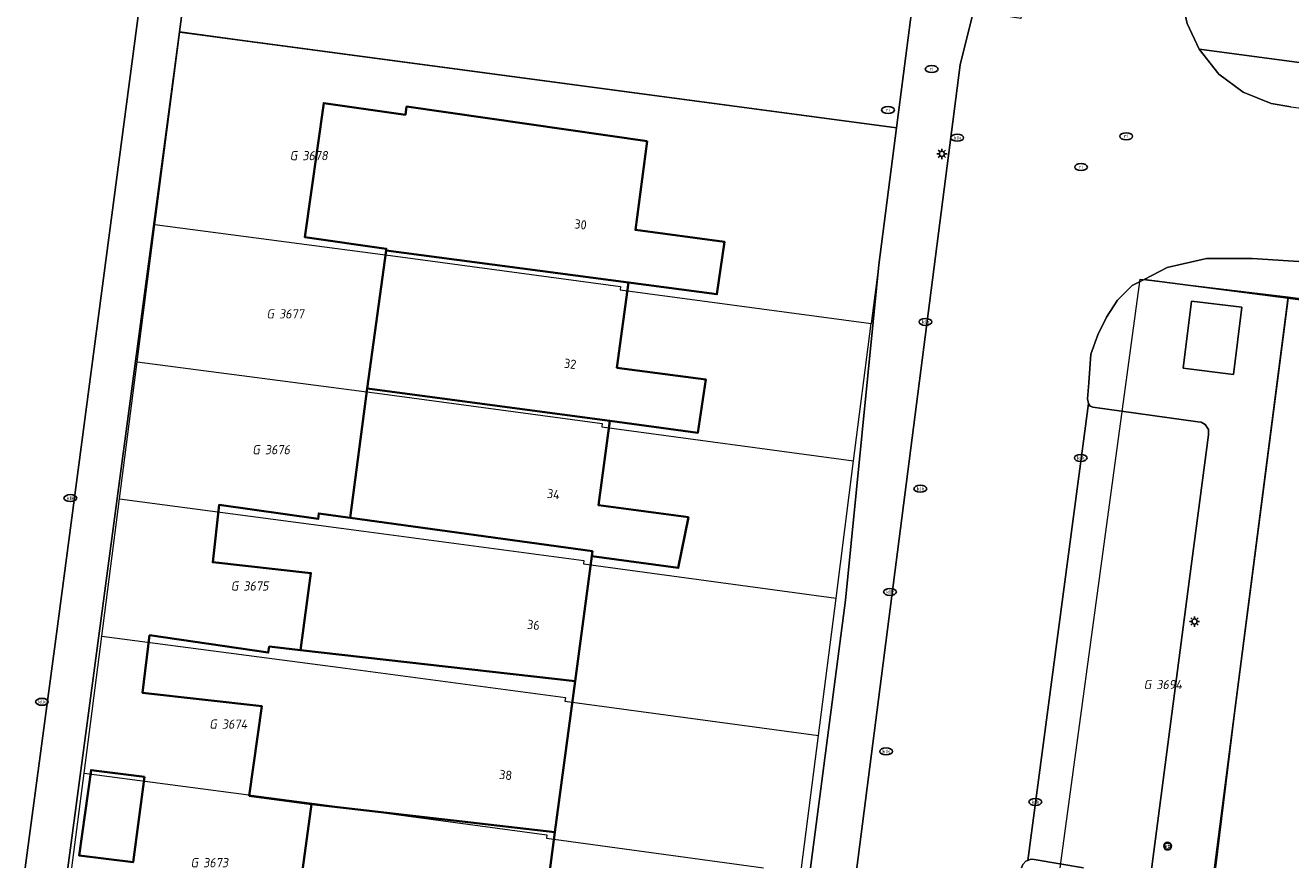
# Model space of a CAD drawing. Header units: metres. Extents: x 253395 to 254027, y 592765 to 593194.
# Tile 110 of 173: x 253748 to 253797, y 592765 to 592798. Entities that reach past the tile are written whole.
import ezdxf
from ezdxf.enums import TextEntityAlignment as Align
from ezdxf.lldxf.tags import DXFTag

# ---------------------------------------------------------------- set-up
doc = ezdxf.new("R2010")
doc.units = ezdxf.units.M
for name, color, linetype, lineweight in [('B-WE-GR-BEPLANTING_CULTUUR_BODEMBEDEKKER-GV', 254, 'Continuous', 18), ('B-WE-GR-BEPLANTING_CULTUUR_HEESTERS-GV', 254, 'Continuous', 18), ('B-WE-IE-MEUBILAIR-S', 254, 'Continuous', 25), ('B-WE-KG-GRENS_PERCEEL-G', 254, 'KG-PERCEEL-SO', 18), ('B-WE-KG-GRENS_PERCEEL-S', 254, 'Continuous', 25), ('B-WE-OG-BEBOUWING-GV', 254, 'Continuous', 35), ('B-WE-OG-BEBOUWING-T18', 254, 'Continuous', 18), ('B-WE-OG-BEBOUWING_LAGE TRAFO-GV', 254, 'Continuous', 18), ('B-WE-OG-TERREIN_BEGROEID-GV', 254, 'Continuous', 18), ('B-WE-OG-TERREIN_ERF-GV', 254, 'Continuous', 18), ('B-WE-RI-HWA_GOOT_MOLGOOT-G', 254, 'Continuous', 18), ('B-WE-VH-OPENVERHARDING-GV', 254, 'Continuous', 18), ('B-WE-VH-OPENVERHARDING_TEGEL-GV', 254, 'Continuous', 18)]:
    doc.layers.add(name, color=color, linetype=linetype, lineweight=lineweight)
doc.styles.add('NLCS-ISO', font='txt')
doc.styles.add('NLCS-ISO-M200-T18', font='txt', dxfattribs={"height": 0.36})
doc.styles.get("Standard").update_dxf_attribs({"font": 'simplex.shx'})
tags = doc.linetypes.add('KG-PERCEEL-SO', pattern='A,5.5,-2,["P",Standard,S=1.8,R=0,X=-0.5,Y=-0.9],-2,5.5,-2,[5,NLCS.SHX,S=0.75,R=0,X=0,Y=0],-2', length=19).pattern_tags.tags
tags[6] = DXFTag(74, 10)

# ---------------------------------------------------------------- blocks, each defined once
blk = doc.blocks.new('SIE-MEUBILAIR_BORD_VERKEER-SO')
blk.add_lwpolyline([(-0.5625, -0.5625), (0.5625, -0.5625), (0.5625, 0.5625), (-0.5625, 0.5625)], close=True)
at = {"style": 'NLCS-ISO'}
blk.add_text('vb', height=0.75, dxfattribs=at).set_placement((0, 0), align=Align.MIDDLE_CENTER)
blk = doc.blocks.new('SIE-MEUBILAIR_PAAL_LICHTMAST-SO')
for points in [[(-0.62, 0), (-1, 0)], [(-0.71, 0.71), (-0.44, 0.44)], [(0, 1), (0, 0.62)], [(0.44, 0.44), (0.71, 0.71)], [(1, 0), (0.62, 0)], [(-0.71, -0.71), (-0.44, -0.44)], [(0, -0.62), (0, -1)], [(0.44, -0.44), (0.71, -0.71)]]:
    blk.add_lwpolyline(points)
blk.add_circle((0, 0), 0.5)
blk = doc.blocks.new('SIE-MEUBILAIR_PAAL_VERKEERSBORD-SO')
blk.add_circle((0, 0), 0.75)
at = {"style": 'NLCS-ISO'}
blk.add_text('vb', height=0.75, dxfattribs=at).set_placement((0, 0.07), align=Align.MIDDLE_CENTER)
blk = doc.blocks.new('SIE-MEUBILAIR_PUT_RIOOLPUT-SO')
blk.add_ellipse((0, 0), major_axis=(1.25, 0), ratio=0.54)
at = {"style": 'NLCS-ISO'}
blk.add_text('ri', height=0.75, dxfattribs=at).set_placement((-0.04, 0.07), align=Align.MIDDLE_CENTER)
blk = doc.blocks.new('SIE-MEUBILAIR_PUT_KOLK-SO')
blk.add_ellipse((0, 0), major_axis=(1.25, 0), ratio=0.54)
at = {"style": 'NLCS-ISO'}
blk.add_text('klk', height=0.75, dxfattribs=at).set_placement((0.03, 0), align=Align.MIDDLE_CENTER)
blk = doc.blocks.new('SKG-PERCEELNUMMER-SO')
at = {"style": 'NLCS-ISO', "oblique": 10, "flags": 1}
for tag, p in [('GEMEENTECODE', (0, 2.55)), ('PERCEELGROOTTE', (0, -2.45))]:
    blk.add_attdef(tag, text='', height=1.8, dxfattribs=at).set_placement(p, align=Align.MIDDLE_CENTER)
at = {"style": 'NLCS-ISO', "oblique": 10}
blk.add_attdef('SECTIE', text='', height=1.8, dxfattribs=at).set_placement((-0.5, 0), align=Align.MIDDLE_RIGHT)
blk.add_attdef('PERCEELNUMMER', text='', height=1.8, dxfattribs=at).set_placement((0.5, 0), align=Align.MIDDLE_LEFT)

msp = doc.modelspace()

# ---------------------------------------------------------------- linework, layer by layer
at = {"layer": 'B-WE-GR-BEPLANTING_CULTUUR_BODEMBEDEKKER-GV'}
msp.add_lwpolyline([(253794.104, 592765.23), (253794.824, 592771.062), (253796.937, 592787.44), (253791.322, 592788.17), (253790.85, 592787.927), (253790.286, 592787.359), (253789.856, 592786.694), (253789.514, 592786.001), (253789.244, 592785.253), (253789.164, 592784.131), (253789.111, 592783.518), (253789.15, 592783.333), (253789.221, 592783.23), (253789.327, 592783.185), (253793.412, 592782.618), (253793.548, 592782.604), (253793.709, 592782.508), (253793.839, 592782.315), (253793.836, 592782.11), (253793.031, 592775.998), (253791.627, 592765.27), (253791.619, 592765.23)], dxfattribs=at)
msp.add_lwpolyline([(253792.849, 592784.708), (253793.177, 592787.326), (253795.134, 592787.084), (253794.805, 592784.455)], close=True, dxfattribs=at)
at = {"layer": 'B-WE-GR-BEPLANTING_CULTUUR_HEESTERS-GV'}
msp.add_lwpolyline([(253753.7, 592797.815), (253755.971, 592797.512), (253781.666, 592794.084), (253782.303, 592798.996), (253782.347, 592799.338), (253754.432, 592803.296)], close=True, dxfattribs=at)
at = {"layer": 'B-WE-KG-GRENS_PERCEEL-G'}
for points in [[(253752.739, 592790.304), (253753.709, 592797.814), (253781.667, 592794.084), (253780.679, 592786.444)], [(253752.049, 592784.956), (253752.739, 592790.304)], [(253752.739, 592790.304), (253762.319, 592789.042), (253770.905, 592787.897), (253770.887, 592787.759), (253780.679, 592786.444)], [(253788.053, 592765.23), (253791.163, 592788.172), (253796.943, 592787.485)], [(253794.064, 592765.23), (253796.943, 592787.485)], [(253796.943, 592787.485), (253804.658, 592786.451)], [(253779.991, 592781.092), (253780.679, 592786.444)], [(253751.359, 592779.609), (253752.049, 592784.956)], [(253752.049, 592784.956), (253761.605, 592783.7), (253770.187, 592782.554), (253770.169, 592782.415), (253779.991, 592781.092)], [(253779.305, 592775.741), (253779.991, 592781.092)], [(253750.669, 592774.261), (253751.359, 592779.609)], [(253751.359, 592779.609), (253760.891, 592778.357), (253769.469, 592777.211), (253769.451, 592777.072), (253779.305, 592775.741)], [(253778.619, 592770.387), (253779.305, 592775.741)], [(253749.979, 592768.913), (253750.669, 592774.261)], [(253750.669, 592774.261), (253760.177, 592773.015), (253768.752, 592771.867), (253768.733, 592771.729), (253778.619, 592770.387)], [(253777.957, 592765.23), (253778.619, 592770.387)], [(253749.504, 592765.23), (253749.979, 592768.913)], [(253749.979, 592768.913), (253759.463, 592767.672), (253768.032, 592766.514), (253768.014, 592766.376), (253776.481, 592765.23)]]:
    msp.add_lwpolyline(points, dxfattribs=at)
at = {"layer": 'B-WE-OG-BEBOUWING-GV'}
for points in [[(253771.945, 592793.553), (253762.554, 592794.905), (253762.509, 592794.586), (253759.327, 592795.04), (253758.583, 592789.816), (253761.764, 592789.362), (253761.755, 592789.298), (253771.207, 592788.046), (253774.658, 592787.589), (253774.954, 592789.638), (253771.482, 592790.098)], [(253771.207, 592788.046), (253761.755, 592789.298), (253761.016, 592783.917), (253770.484, 592782.651), (253773.919, 592782.192), (253774.233, 592784.26), (253770.762, 592784.724)], [(253770.484, 592782.651), (253761.016, 592783.917), (253760.362, 592778.872), (253769.804, 592777.57), (253769.778, 592777.372), (253773.155, 592776.92), (253773.546, 592778.895), (253770.044, 592779.363)], [(253769.778, 592777.372), (253769.804, 592777.57), (253760.362, 592778.872), (253759.133, 592779.042), (253759.109, 592778.832), (253755.242, 592779.372), (253754.999, 592777.137), (253758.825, 592776.716), (253758.416, 592773.716), (253769.126, 592772.501)], [(253769.126, 592772.501), (253758.416, 592773.716), (253757.201, 592773.854), (253757.16, 592773.62), (253752.531, 592774.293), (253752.254, 592772.052), (253756.907, 592771.53), (253756.419, 592768.038), (253758.847, 592767.708), (253768.338, 592766.61)], [(253752.336, 592768.774), (253750.253, 592769.036), (253749.788, 592765.705), (253751.897, 592765.446)]]:
    msp.add_lwpolyline(points, close=True, dxfattribs=at)
msp.add_lwpolyline([(253768.154, 592765.23), (253768.338, 592766.61), (253758.847, 592767.708), (253758.511, 592765.23)], dxfattribs=at)
at = {"layer": 'B-WE-OG-BEBOUWING_LAGE TRAFO-GV'}
msp.add_lwpolyline([(253793.177, 592787.326), (253792.849, 592784.708), (253794.805, 592784.455), (253795.134, 592787.084)], close=True, dxfattribs=at)
at = {"layer": 'B-WE-OG-TERREIN_BEGROEID-GV'}
msp.add_lwpolyline([(253747.685, 592765.23), (253748.906, 592774.347), (253752.717, 592803.181), (253752.881, 592804.821), (253753.979, 592804.711), (253759.838, 592842.698), (253760.891, 592842.561), (253762.451, 592855.247), (253763.075, 592859.572), (253763.341, 592861.33)], dxfattribs=at)
at = {"layer": 'B-WE-OG-TERREIN_ERF-GV'}
for points in [[(253797.217, 592801.007), (253797.011, 592800.964), (253793.411, 592801.51), (253793.093, 592801.453), (253792.883, 592801.181), (253792.781, 592800.509), (253792.758, 592799.241), (253793.002, 592798.146), (253793.475, 592797.143), (253817.764, 592793.91)], [(253778.309, 592765.23), (253779.678, 592775.664), (253780.973, 592788.742), (253781.666, 592794.084), (253755.971, 592797.512), (253753.7, 592797.815), (253749.349, 592765.23)], [(253758.511, 592765.23), (253758.847, 592767.708), (253756.419, 592768.038), (253756.907, 592771.53), (253752.254, 592772.052), (253752.531, 592774.293), (253757.16, 592773.62), (253757.201, 592773.854), (253758.416, 592773.716), (253758.825, 592776.716), (253754.999, 592777.137), (253755.242, 592779.372), (253759.109, 592778.832), (253759.133, 592779.042), (253760.362, 592778.872), (253761.016, 592783.917), (253761.755, 592789.298), (253761.764, 592789.362), (253758.583, 592789.816), (253759.327, 592795.04), (253762.509, 592794.586), (253762.554, 592794.905), (253771.945, 592793.553), (253771.482, 592790.098), (253774.954, 592789.638), (253774.658, 592787.589), (253771.207, 592788.046), (253770.762, 592784.724), (253774.233, 592784.26), (253773.919, 592782.192), (253770.484, 592782.651), (253770.044, 592779.363), (253773.546, 592778.895), (253773.155, 592776.92), (253769.778, 592777.372), (253769.126, 592772.501), (253768.338, 592766.61), (253768.154, 592765.23)], [(253842.362, 592765.23), (253844.34, 592781.171), (253826.245, 592783.585), (253797.023, 592787.429), (253796.937, 592787.44), (253794.824, 592771.062), (253794.104, 592765.23)]]:
    msp.add_lwpolyline(points, dxfattribs=at)
msp.add_lwpolyline([(253752.336, 592768.774), (253751.897, 592765.446), (253749.788, 592765.705), (253750.253, 592769.036)], close=True, dxfattribs=at)
at = {"layer": 'B-WE-RI-HWA_GOOT_MOLGOOT-G'}
msp.add_lwpolyline([(253789.15, 592783.333), (253786.781, 592765.511)], dxfattribs=at)
at = {"layer": 'B-WE-VH-OPENVERHARDING-GV'}
for points in [[(253780.115, 592765.23), (253784.144, 592796.539), (253784.672, 592798.624), (253784.942, 592800.343), (253755.702, 592804.468), (253761.11, 592840.753), (253761.247, 592840.688), (253761.934, 592840.592), (253762.322, 592840.538), (253764.474, 592855.969), (253793.824, 592851.928), (253796.083, 592851.56), (253803.605, 592850.408), (253803.842, 592852.322), (253797.94, 592853.14), (253796.361, 592853.364), (253797.062, 592859.298), (253794.796, 592859.56), (253794.091, 592853.646), (253764.239, 592857.872), (253764.577, 592861.217), (253769.966, 592860.548), (253770.225, 592862.407)], [(253763.341, 592861.33), (253763.075, 592859.572), (253762.451, 592855.247), (253760.891, 592842.561), (253759.838, 592842.698), (253753.979, 592804.711), (253752.881, 592804.821), (253752.717, 592803.181), (253748.906, 592774.347), (253747.685, 592765.23)], [(253799.332, 592850.207), (253794.263, 592850.889), (253793.922, 592850.778), (253793.74, 592850.51), (253790.34, 592825.623), (253787.01, 592801.992), (253786.511, 592798.336), (253784.672, 592798.624), (253784.144, 592796.539), (253780.115, 592765.23)], [(253797.048, 592794.897), (253796.273, 592795.033), (253795.184, 592795.469), (253794.238, 592796.177), (253793.475, 592797.143), (253793.002, 592798.146), (253792.758, 592799.241), (253792.781, 592800.509), (253792.883, 592801.181), (253793.093, 592801.453), (253794.105, 592809.304), (253794.014, 592809.652), (253794.21, 592809.949), (253795.279, 592817.832), (253795.218, 592818.182), (253795.454, 592818.925), (253796.118, 592819.854), (253797.054, 592820.503)], [(253749.349, 592765.23), (253753.7, 592797.815), (253754.432, 592803.296), (253782.347, 592799.338), (253782.303, 592798.996), (253781.666, 592794.084), (253780.973, 592788.742), (253779.678, 592775.664), (253778.309, 592765.23)], [(253786.546, 592765.23), (253786.598, 592765.355), (253786.715, 592765.486), (253786.781, 592765.511), (253789.15, 592783.333), (253789.111, 592783.518), (253789.164, 592784.131), (253789.244, 592785.253), (253789.514, 592786.001), (253789.856, 592786.694), (253790.286, 592787.359), (253790.85, 592787.927), (253791.322, 592788.17), (253792.218, 592788.634), (253793.758, 592788.978), (253795.538, 592788.989), (253797.36, 592788.866)], [(253791.619, 592765.23), (253791.627, 592765.27), (253793.031, 592775.998), (253793.836, 592782.11), (253793.839, 592782.315), (253793.709, 592782.508), (253793.548, 592782.604), (253793.412, 592782.618), (253789.327, 592783.185), (253789.221, 592783.23), (253789.15, 592783.333), (253786.781, 592765.511), (253786.898, 592765.557), (253787.033, 592765.553), (253788.96, 592765.23)]]:
    msp.add_lwpolyline(points, dxfattribs=at)
for points in [[(253825.241, 592837.026), (253823.524, 592837.197), (253821.971, 592825.412), (253817.764, 592793.91), (253793.475, 592797.143), (253794.238, 592796.177), (253795.184, 592795.469), (253796.273, 592795.033), (253797.048, 592794.897), (253817.156, 592792.22), (253819.232, 592791.939), (253819.934, 592796.924), (253822.405, 592815.598)], [(253799.373, 592788.609), (253797.36, 592788.866), (253795.538, 592788.989), (253793.758, 592788.978), (253792.218, 592788.634), (253791.322, 592788.17), (253796.937, 592787.44), (253797.023, 592787.429), (253826.245, 592783.585), (253844.34, 592781.171), (253847.355, 592780.764), (253855.203, 592779.54), (253855.421, 592781.364), (253855.179, 592781.457), (253854.785, 592781.583), (253854.385, 592781.687), (253853.979, 592781.767), (253853.57, 592781.824), (253853.158, 592781.857), (253844.965, 592782.931)]]:
    msp.add_lwpolyline(points, close=True, dxfattribs=at)
at = {"layer": 'B-WE-VH-OPENVERHARDING_TEGEL-GV'}
msp.add_lwpolyline([(253788.96, 592765.23), (253787.033, 592765.553), (253786.898, 592765.557), (253786.781, 592765.511), (253786.715, 592765.486), (253786.598, 592765.355), (253786.546, 592765.23)], dxfattribs=at)

# ---------------------------------------------------------------- block references
at = {"layer": 'B-WE-IE-MEUBILAIR-S', "xscale": 0.2, "yscale": 0.2, "zscale": 0.2}
for name, p in [('SIE-MEUBILAIR_PUT_RIOOLPUT-SO', (253783.039, 592796.37)), ('SIE-MEUBILAIR_PUT_RIOOLPUT-SO', (253781.335, 592794.774)), ('SIE-MEUBILAIR_PUT_KOLK-SO', (253784.033, 592793.691)), ('SIE-MEUBILAIR_PUT_RIOOLPUT-SO', (253790.623, 592793.749)), ('SIE-MEUBILAIR_PAAL_LICHTMAST-SO', (253783.438, 592793.062)), ('SIE-MEUBILAIR_PUT_RIOOLPUT-SO', (253788.864, 592792.547)), ('SIE-MEUBILAIR_PUT_KOLK-SO', (253782.794, 592786.512)), ('SIE-MEUBILAIR_PUT_KOLK-SO', (253788.851, 592781.207)), ('SIE-MEUBILAIR_PUT_KOLK-SO', (253749.441, 592779.64)), ('SIE-MEUBILAIR_PUT_KOLK-SO', (253782.597, 592780.008)), ('SIE-MEUBILAIR_PUT_KOLK-SO', (253781.41, 592775.983)), ('SIE-MEUBILAIR_PAAL_LICHTMAST-SO', (253793.289, 592774.827)), ('SIE-MEUBILAIR_PUT_KOLK-SO', (253748.333, 592771.698)), ('SIE-MEUBILAIR_PUT_KOLK-SO', (253781.259, 592769.763)), ('SIE-MEUBILAIR_PUT_KOLK-SO', (253787.08, 592767.793)), ('SIE-MEUBILAIR_PAAL_VERKEERSBORD-SO', (253792.239, 592766.07)), ('SIE-MEUBILAIR_BORD_VERKEER-SO', (253792.239, 592766.07))]:
    msp.add_blockref(name, p, dxfattribs=at)
at = {"layer": 'B-WE-KG-GRENS_PERCEEL-S', "xscale": 0.2, "yscale": 0.2, "zscale": 0.2}
for p, values in [((253758.391, 592792.995), {'PERCEELNUMMER': '3678', 'SECTIE': 'G'}), ((253757.482, 592786.825), {'PERCEELNUMMER': '3677', 'SECTIE': 'G'}), ((253756.929, 592781.528), {'PERCEELNUMMER': '3676', 'SECTIE': 'G'}), ((253756.091, 592776.214), {'PERCEELNUMMER': '3675', 'SECTIE': 'G'}), ((253791.699, 592772.371), {'PERCEELNUMMER': '3694', 'SECTIE': 'G'}), ((253755.253, 592770.828), {'PERCEELNUMMER': '3674', 'SECTIE': 'G'}), ((253754.522, 592765.425), {'PERCEELNUMMER': '3673', 'SECTIE': 'G'})]:
    msp.add_blockref('SKG-PERCEELNUMMER-SO', p, dxfattribs=at).add_auto_attribs(values)

# ---------------------------------------------------------------- texts
at = {"layer": 'B-WE-OG-BEBOUWING-T18', "style": 'NLCS-ISO-M200-T18'}
for s, rotation, p in [('30', 352.5, (253769.342, 592790.311)), ('32', 352.4, (253768.939, 592784.876)), ('34', 352.1, (253768.287, 592779.798)), ('36', 353.5, (253767.507, 592774.697)), ('38', 353.4, (253766.421, 592768.845))]:
    msp.add_text(s, height=0.36, rotation=rotation, dxfattribs=at).set_placement(p, align=Align.MIDDLE)

doc.saveas('drawing.dxf')
